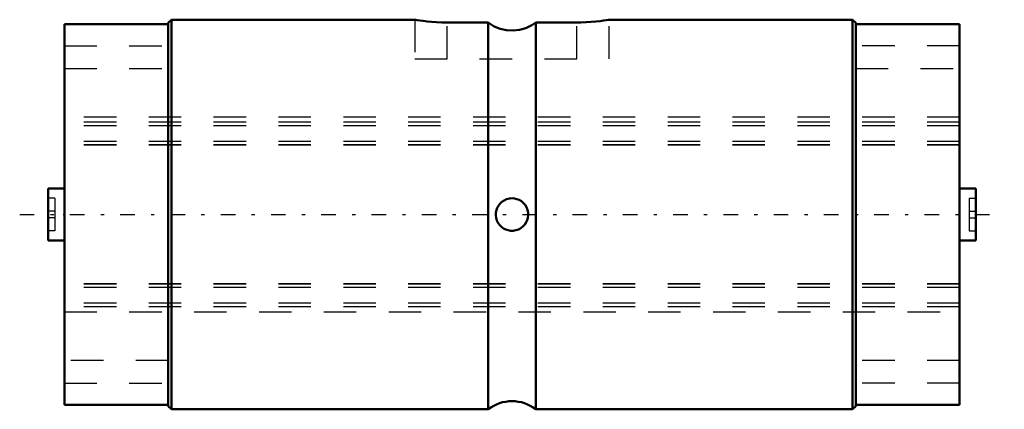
# Model space of a CAD drawing. Header units: millimetres. Extents: x -1.4 to 29, y -6 to 6.
import ezdxf

# ---------------------------------------------------------------- set-up
doc = ezdxf.new("R2010")
doc.units = ezdxf.units.MM
doc.linetypes.add('Center', pattern=[1.5, 0.45, -0.5, 0.05, -0.5])
doc.linetypes.add('Dashed', pattern=[2, 1, -1])
for name, color, linetype, lineweight in [('2d ConnectionPoints', 7, 'Continuous', 50), ('AM_0', 7, 'Continuous', 50), ('AM_7', 7, 'Center', 25), ('AM_9', 6, 'Dashed', 25)]:
    doc.layers.add(name, color=color, linetype=linetype, lineweight=lineweight)

# ---------------------------------------------------------------- blocks, each defined once
blk = doc.blocks.new('1_1LT6XL_Cylindar_0_in_LT6XL_27_6L_00__0')
at = {"layer": 'AM_0'}
for p, q in [((0, 5.858), (0, -5.858)), ((3.2, 5.858), (0, 5.858)), ((3.3, 6), (3.2, 5.9)), ((3.2, 5.9), (3.2, -5.9)), ((10.803, 6), (3.3, 6)), ((3.3, 6), (3.3, -6)), ((13.067, 5.916), (11.8, 5.916)), ((13.067, -6), (13.067, 5.916)), ((15.8, 5.916), (14.533, 5.916)), ((14.533, 5.916), (14.533, -6)), ((24.3, 6), (16.797, 6)), ((24.4, 5.9), (24.3, 6)), ((24.3, 6), (24.3, -6)), ((24.4, 5.9), (24.4, -5.9)), ((24.4, 5.858), (27.6, 5.858)), ((27.6, 5.858), (27.6, -5.858)), ((0, 0.8), (-0.5, 0.8)), ((-0.5, 0.8), (-0.5, -0.8)), ((28.1, 0.8), (27.6, 0.8)), ((28.1, 0.8), (28.1, -0.8)), ((-0.5, -0.8), (0, -0.8)), ((27.6, -0.8), (28.1, -0.8)), ((0, -5.858), (3.2, -5.858)), ((3.2, -5.9), (3.3, -6)), ((3.3, -6), (13.067, -6)), ((14.533, -6), (24.3, -6)), ((24.3, -6), (24.4, -5.9)), ((27.6, -5.858), (24.4, -5.858))]:
    blk.add_line(p, q, dxfattribs=at)
for points in [[(11.8, 5.916), (11.636, 5.918), (11.472, 5.925), (11.321, 5.935), (11.18, 5.948), (11.059, 5.962), (10.956, 5.976), (10.879, 5.987), (10.826, 5.996), (10.802, 6), (10.8, 6)], [(14.533, 5.916), (14.41, 5.832), (14.227, 5.742), (14.032, 5.685), (13.833, 5.663), (13.633, 5.674), (13.438, 5.719), (13.255, 5.795), (13.158, 5.851), (13.067, 5.916)], [(16.8, 6), (16.794, 5.999), (16.763, 5.994), (16.704, 5.985), (16.622, 5.973), (16.514, 5.959), (16.388, 5.945), (16.242, 5.933), (16.087, 5.923), (15.918, 5.917), (15.8, 5.916)], [(13.488, -0.391), (13.426, -0.332), (13.375, -0.264), (13.336, -0.187), (13.311, -0.103), (13.301, -0.022), (13.304, 0.06), (13.318, 0.133), (13.343, 0.202), (13.379, 0.269), (13.424, 0.33), (13.485, 0.388), (13.555, 0.436), (13.634, 0.472), (13.72, 0.494), (13.8, 0.5), (13.88, 0.493), (13.953, 0.476), (14.022, 0.448), (14.089, 0.408), (14.148, 0.359), (14.203, 0.295), (14.248, 0.223), (14.28, 0.141), (14.297, 0.055), (14.299, -0.024), (14.289, -0.103), (14.269, -0.173), (14.239, -0.24), (14.196, -0.305), (14.144, -0.363), (14.076, -0.417), (14, -0.458), (13.918, -0.486), (13.832, -0.499), (13.754, -0.498), (13.677, -0.485), (13.606, -0.461), (13.54, -0.427), (13.488, -0.391)]]:
    blk.add_lwpolyline(points, dxfattribs=at)
blk.add_arc((13.8, -6.95), 1.2, 52.3415, 127.6585, dxfattribs=at)
at = {"layer": 'AM_7'}
blk.add_line((-1.38, 0), (28.98, 0), dxfattribs=at)
at = {"layer": 'AM_9'}
for p, q in [((10.8, 6), (10.8, 4.8)), ((11.8, 4.8), (11.8, 5.916)), ((15.8, 4.8), (15.8, 5.916)), ((16.8, 4.8), (16.8, 6)), ((0, 5.2), (3.2, 5.2)), ((27.6, 5.2), (24.4, 5.2)), ((10.8, 4.8), (16.8, 4.8)), ((0, 4.5), (3.2, 4.5)), ((24.4, 4.5), (27.6, 4.5)), ((27.6, 3), (0, 3)), ((27.6, 2.844), (0, 2.844)), ((27.6, 2.734), (0, 2.734)), ((27.6, 2.252), (0, 2.252)), ((27.6, 2.147), (0, 2.147)), ((27.6, 2.133), (0, 2.133)), ((-0.3, 0.5), (-0.5, 0.5)), ((-0.3, 0.5), (-0.3, -0.5)), ((27.9, 0.5), (28.1, 0.5)), ((27.9, 0.5), (27.9, -0.5)), ((-0.3, 0.1), (-0.5, 0.1)), ((14.3, 0), (14.299, 0.025)), ((14.3, -0.009), (14.3, 0)), ((27.9, 0.1), (28.1, 0.1)), ((-0.3, -0.1), (-0.5, -0.1)), ((27.9, -0.1), (28.1, -0.1)), ((-0.3, -0.5), (-0.5, -0.5)), ((13.432, -0.339), (13.444, -0.351)), ((13.444, -0.351), (13.467, -0.373)), ((13.467, -0.373), (13.495, -0.396)), ((13.486, -0.389), (13.547, -0.431)), ((27.9, -0.5), (28.1, -0.5)), ((27.6, -2.133), (0, -2.133)), ((27.6, -2.147), (0, -2.147)), ((27.6, -2.252), (0, -2.252)), ((27.6, -2.734), (0, -2.734)), ((27.6, -2.844), (0, -2.844)), ((0, -3), (27.6, -3)), ((3.2, -4.5), (0, -4.5)), ((27.6, -4.5), (24.4, -4.5)), ((0, -5.2), (3.2, -5.2)), ((27.6, -5.2), (24.4, -5.2))]:
    blk.add_line(p, q, dxfattribs=at)
blk = doc.blocks.new('2_1LT6XL_27_6Shaft_0_in_LT6XL_27_6L_00__0')
at = {"layer": 'AM_9'}
for p, q in [((27.6, 3), (0, 3)), ((27.6, 2.844), (0, 2.844)), ((27.6, 2.734), (0, 2.734)), ((27.6, 2.252), (0, 2.252)), ((27.6, 2.147), (0, 2.147)), ((27.6, 2.133), (0, 2.133)), ((27.6, -2.133), (0, -2.133)), ((27.6, -2.147), (0, -2.147)), ((27.6, -2.252), (0, -2.252)), ((27.6, -2.734), (0, -2.734)), ((27.6, -2.844), (0, -2.844)), ((0, -3), (27.6, -3))]:
    blk.add_line(p, q, dxfattribs=at)

msp = doc.modelspace()

# ---------------------------------------------------------------- linework, layer by layer
at = {"layer": '2d ConnectionPoints'}
msp.add_point((0, 0), dxfattribs=at)

# ---------------------------------------------------------------- block references
for name in ['1_1LT6XL_Cylindar_0_in_LT6XL_27_6L_00__0', '2_1LT6XL_27_6Shaft_0_in_LT6XL_27_6L_00__0']:
    msp.add_blockref(name, (0, 0))

doc.saveas('drawing.dxf')
